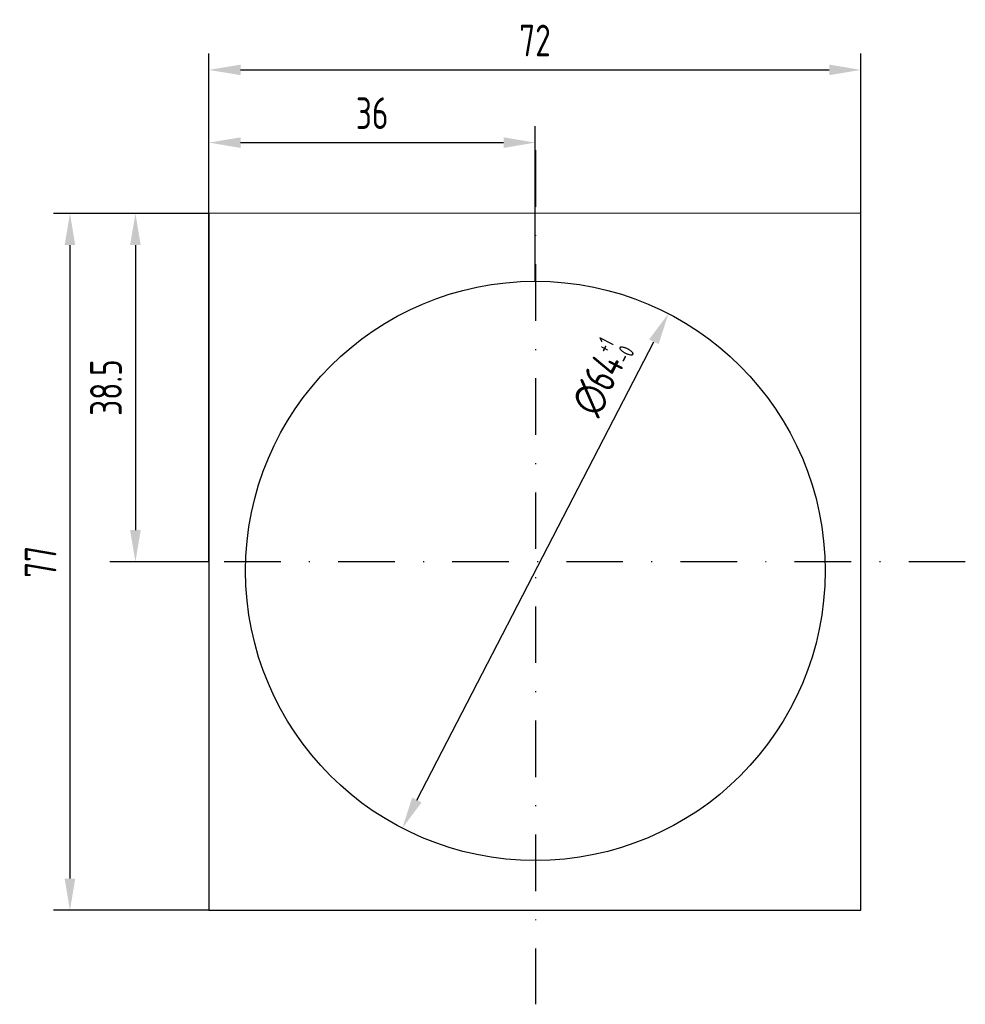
# Model space of a CAD drawing. Extents: x 604 to 708, y 405 to 514.
import ezdxf

# ---------------------------------------------------------------- set-up
doc = ezdxf.new("R2010")
doc.units = 0
doc.header["$LTSCALE"] = 50
doc.header["$PDSIZE"] = -1
doc.linetypes.add('STRICHPUNKT', pattern=[1, 0.5, -0.25, 0, -0.25])
doc.layers.get('DEFPOINTS').update_dxf_attribs({"linetype": 'CONTINUOUS'})
doc.layers.add('2', color=2, linetype='CONTINUOUS')
doc.layers.add('7', color=7, linetype='CONTINUOUS')
doc.styles.add('ISO8', font='ISOCP3.SHX', dxfattribs={"width": 0.8})
doc.dimstyles.new('KR', dxfattribs={"dimscale": 0, "dimtxt": 3.5, "dimasz": 3.5, "dimexe": 1.8, "dimexo": 0, "dimgap": 1.5, "dimtad": 1, "dimdsep": 46, "dimtxsty": 'ISO8', "dimcen": 1.5, "dimclrd": 256, "dimclre": 3, "dimclrt": 4, "dimadec": 0, "dimazin": 0, "dimtfac": 1, "dimtmove": 2, "dimatfit": 3, "dimfxl": 0, "dimtolj": 1, "dimarcsym": 0})

# ---------------------------------------------------------------- blocks, each defined once
blk = doc.blocks.new('*D31')
at = {"layer": '2', "lineweight": -2}
blk.add_line((647.89, 427.52), (674.07, 478.15), dxfattribs=at)
at = {"layer": '2'}
for points in [[(673.55, 478.42), (674.59, 477.89), (675.68, 481.26)], [(647.38, 427.79), (648.41, 427.25), (646.29, 424.41)]]:
    blk.add_solid(points, dxfattribs=at)
at = {"layer": 'DEFPOINTS', "color": 0}
for p in [(675.68, 481.26), (646.29, 424.41)]:
    blk.add_point(p, dxfattribs=at)
at = {"layer": '2', "color": 4, "insert": (668.2, 474.31), "char_height": 3.5, "attachment_point": 5, "rotation": 62.6631, "style": 'ISO8'}
blk.add_mtext('\\A1;∅64{\\H1.750000;\\S+1^ -0;}', dxfattribs=at)
blk = doc.blocks.new('*D32')
at = {"layer": '2', "color": 3, "lineweight": -2}
for p, q in [((624.94, 453.84), (624.94, 509.99)), ((696.94, 492.35), (696.94, 509.99))]:
    blk.add_line(p, q, dxfattribs=at)
at = {"layer": '2', "lineweight": -2}
blk.add_line((628.44, 508.19), (693.44, 508.19), dxfattribs=at)
at = {"layer": '2'}
for points in [[(628.44, 508.78), (628.44, 507.61), (624.94, 508.19)], [(693.44, 508.78), (693.44, 507.61), (696.94, 508.19)]]:
    blk.add_solid(points, dxfattribs=at)
at = {"layer": 'DEFPOINTS', "color": 0}
for p in [(696.94, 508.19), (696.94, 492.35), (624.94, 453.84)]:
    blk.add_point(p, dxfattribs=at)
at = {"layer": '2', "color": 4, "insert": (660.94, 511.44), "char_height": 3.5, "attachment_point": 5, "style": 'ISO8'}
blk.add_mtext('\\A1;72', dxfattribs=at)
blk = doc.blocks.new('*D34')
at = {"layer": '2', "color": 3, "lineweight": -2}
for p, q in [((624.94, 492.34), (607.79, 492.34)), ((624.94, 415.34), (607.79, 415.34))]:
    blk.add_line(p, q, dxfattribs=at)
at = {"layer": '2', "lineweight": -2}
blk.add_line((609.59, 488.84), (609.59, 418.84), dxfattribs=at)
at = {"layer": '2'}
for points in [[(609, 488.84), (610.17, 488.84), (609.59, 492.34)], [(609, 418.84), (610.17, 418.84), (609.59, 415.34)]]:
    blk.add_solid(points, dxfattribs=at)
at = {"layer": 'DEFPOINTS', "color": 0}
for p in [(624.94, 492.34), (609.59, 415.34), (624.94, 415.34)]:
    blk.add_point(p, dxfattribs=at)
at = {"layer": '2', "color": 4, "insert": (606.34, 453.84), "char_height": 3.5, "attachment_point": 5, "rotation": 90, "style": 'ISO8'}
blk.add_mtext('\\A1;77', dxfattribs=at)
blk = doc.blocks.new('*D35')
at = {"layer": '2', "color": 3, "lineweight": -2}
for p, q in [((624.94, 492.34), (615.02, 492.34)), ((624.94, 453.84), (615.02, 453.84))]:
    blk.add_line(p, q, dxfattribs=at)
at = {"layer": '2', "lineweight": -2}
blk.add_line((616.82, 488.84), (616.82, 457.34), dxfattribs=at)
at = {"layer": '2'}
for points in [[(616.23, 488.84), (617.4, 488.84), (616.82, 492.34)], [(616.23, 457.34), (617.4, 457.34), (616.82, 453.84)]]:
    blk.add_solid(points, dxfattribs=at)
at = {"layer": 'DEFPOINTS', "color": 0}
for p in [(624.94, 492.34), (616.82, 453.84), (624.94, 453.84)]:
    blk.add_point(p, dxfattribs=at)
at = {"layer": '2', "color": 4, "insert": (613.57, 473.09), "char_height": 3.5, "attachment_point": 5, "rotation": 90, "style": 'ISO8'}
blk.add_mtext('\\A1;38.5', dxfattribs=at)
blk = doc.blocks.new('*D36')
at = {"layer": '2', "color": 3, "lineweight": -2}
for p, q in [((624.94, 492.34), (624.94, 501.96)), ((660.98, 484.84), (660.98, 501.96))]:
    blk.add_line(p, q, dxfattribs=at)
at = {"layer": '2', "lineweight": -2}
blk.add_line((628.44, 500.16), (657.48, 500.16), dxfattribs=at)
at = {"layer": '2'}
for points in [[(628.44, 500.74), (628.44, 499.57), (624.94, 500.16)], [(657.48, 500.74), (657.48, 499.57), (660.98, 500.16)]]:
    blk.add_solid(points, dxfattribs=at)
at = {"layer": 'DEFPOINTS', "color": 0}
for p in [(660.98, 500.16), (624.94, 492.34), (660.98, 484.84)]:
    blk.add_point(p, dxfattribs=at)
at = {"layer": '2', "color": 4, "insert": (642.96, 503.41), "char_height": 3.5, "attachment_point": 5, "style": 'ISO8'}
blk.add_mtext('\\A1;36', dxfattribs=at)

msp = doc.modelspace()

# ---------------------------------------------------------------- linework, layer by layer
at = {"layer": '2', "linetype": 'STRICHPUNKT', "ltscale": 0.25}
for p, q in [((660.982, 499.316), (660.982, 404.953)), ((708.461, 453.851), (613.593, 453.837))]:
    msp.add_line(p, q, dxfattribs=at)
at = {"layer": '7'}
msp.add_lwpolyline([(624.942, 415.337), (696.942, 415.351), (696.942, 492.351), (624.942, 492.337)], close=True, dxfattribs=at)
msp.add_circle((660.982, 452.837), 32, dxfattribs=at)

# ---------------------------------------------------------------- dimensions: what is measured, and where the dimension line sits
at = {"layer": '2'}
dim = msp.add_linear_dim(base=(696.942, 508.193), p1=(624.942, 453.837), p2=(696.942, 492.351), dimstyle='KR', override={"dimscale": 1}, dxfattribs=at)
dim.commit()
dim.dimension.update_dxf_attribs({"geometry": '*D32', "text_midpoint": (660.942, 511.443)})
dim = msp.add_linear_dim(base=(660.982, 500.157), p1=(624.942, 492.337), p2=(660.982, 484.837), text='36', dimstyle='KR', override={"dimscale": 1}, dxfattribs=at)
dim.commit()
dim.dimension.update_dxf_attribs({"geometry": '*D36', "text_midpoint": (642.962, 503.407)})
for base, p2, picture, middle in [((609.586, 415.337), (624.942, 415.337), '*D34', (606.336, 453.837)), ((616.815, 453.837), (624.942, 453.837), '*D35', (613.565, 473.087))]:
    dim = msp.add_linear_dim(base=base, p1=(624.942, 492.337), p2=p2, angle=90, dimstyle='KR', override={"dimscale": 1}, dxfattribs=at)
    dim.commit()
    dim.dimension.update_dxf_attribs({"geometry": picture, "text_midpoint": middle})
dim = msp.add_diameter_dim_2p(p1=(646.287, 424.411), p2=(675.678, 481.264), dimstyle='KR', override={"dimscale": 1, "dimgap": 1.5, "dimtol": 1, "dimlim": 0, "dimtp": 1, "dimtm": 1e-09, "dimtfac": 0.5}, dxfattribs=at)
dim.commit()
dim.dimension.update_dxf_attribs({"geometry": '*D31', "text_midpoint": (668.204, 474.315), "dimtype": 163})

doc.saveas('drawing.dxf')
